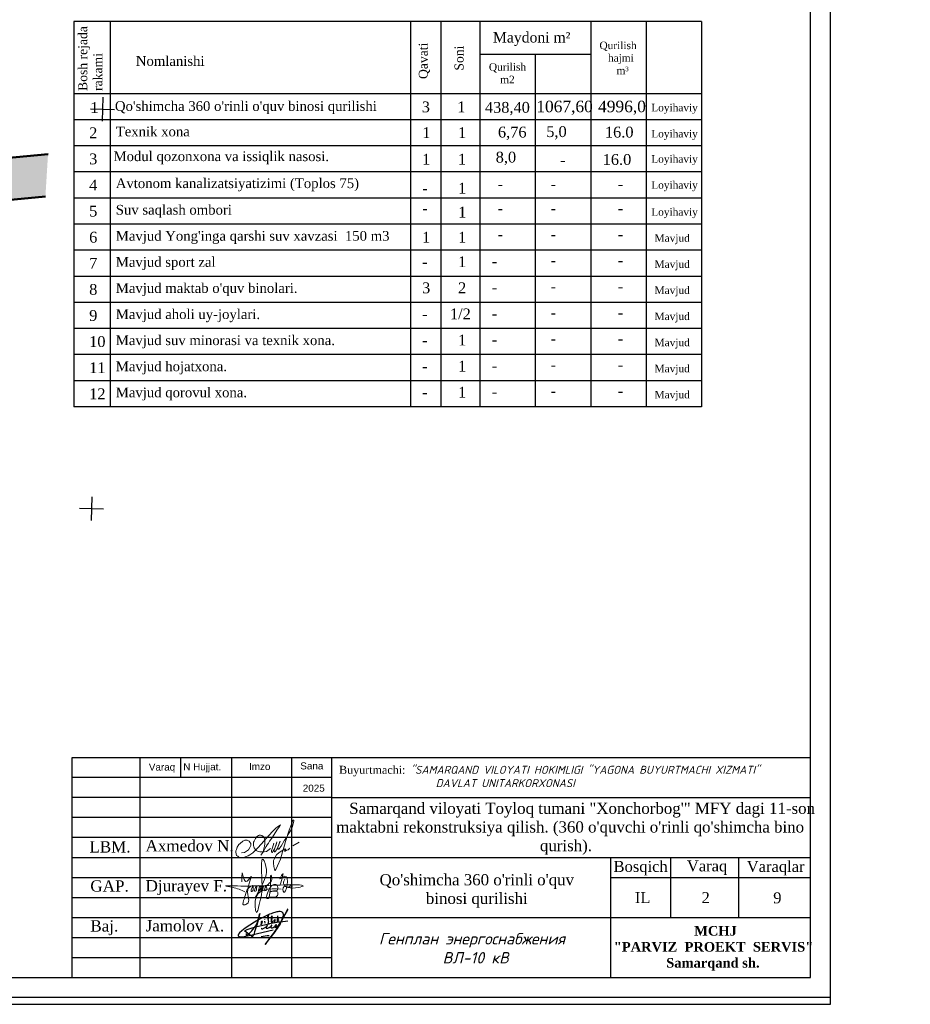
# Model space of a CAD drawing. Header units: millimetres. Extents: x -257011 to 237647566, y 2784933 to 6706507.
# Tile 36 of 256: x 10384439 to 10495942, y 2784933 to 2908143. Entities that reach past the tile are written whole.
import ezdxf

# ---------------------------------------------------------------- set-up
doc = ezdxf.new("R2010")
doc.units = ezdxf.units.MM
doc.header["$LTSCALE"] = 1000
doc.linetypes.add('ACAD_ISO02W100', pattern=[15, 12, -3])
doc.layers.add('(001) Сетка', color=92, linetype='Continuous')
doc.layers.add('(002) Рамка', color=7, linetype='Continuous')
for name, color, linetype, lineweight in [('.', 7, 'Continuous', 15), ('Shtamp', 7, 'Continuous', 0), ('Та', 250, 'Continuous', 25), ('Ф А С А Д', 250, 'Continuous', 15)]:
    doc.layers.add(name, color=color, linetype=linetype, lineweight=lineweight)
doc.styles.add('arial', font='arial.ttf', dxfattribs={"height": 300})
doc.styles.get("Standard").update_dxf_attribs({"font": 'ARIALN.TTF'})
doc.styles.add('WMF-Times New Roman0', font='times.ttf')
doc.styles.add('X_ISO', font='isocpeui.ttf')
doc.styles.add('ГОСТ 250', font='isocpeui.ttf', dxfattribs={"height": 250})

# ---------------------------------------------------------------- blocks, each defined once
blk = doc.blocks.new('rthtrh')
at = {"color": 5}
for p, q in [((1363842, 521141), (1363854, 521167)), ((1363854, 521167), (1363868, 521192)), ((1363868, 521192), (1363889, 521219)), ((1363889, 521219), (1363907, 521234)), ((1363907, 521234), (1363927, 521243)), ((1363927, 521243), (1363940, 521249)), ((1363940, 521249), (1363965, 521249)), ((1363965, 521249), (1363988, 521244)), ((1363988, 521244), (1364013, 521227)), ((1364013, 521227), (1364030, 521204)), ((1364030, 521204), (1364039, 521185)), ((1364039, 521185), (1364046, 521147)), ((1363834, 521118), (1363842, 521141)), ((1363834, 521086), (1363834, 521118)), ((1363834, 521056), (1363834, 521086)), ((1363840, 521035), (1363834, 521056)), ((1363845, 521017), (1363840, 521035)), ((1363865, 520990), (1363845, 521017)), ((1363882, 520966), (1363865, 520990)), ((1364026, 520997), (1364017, 520962)), ((1364037, 521043), (1364026, 520997)), ((1364044, 521090), (1364037, 521043)), ((1364046, 521147), (1364044, 521090)), ((1364148, 520999), (1364075, 520948)), ((1364568, 521050), (1364689, 521123)), ((1363895, 520959), (1363882, 520966)), ((1363917, 520946), (1363895, 520959)), ((1363951, 520940), (1363917, 520946)), ((1363996, 520940), (1363951, 520940)), ((1364033, 520940), (1363996, 520940)), ((1364017, 520962), (1364016, 520946)), ((1364016, 520946), (1364016, 520940)), ((1364075, 520948), (1364033, 520940))]:
    blk.add_line(p, q, dxfattribs=at)
for points in [[(1364210, 521100), (1364186, 521015), (1364172, 520967), (1364172, 520940), (1364173, 520926), (1364179, 520925), (1364185, 520931), (1364202, 520956), (1364218, 520984), (1364240, 521027), (1364256, 521068), (1364272, 521125), (1364269, 521122), (1364225, 520990), (1364220, 520961), (1364220, 520944), (1364225, 520939), (1364232, 520939), (1364241, 520950), (1364248, 520960), (1364254, 520969), (1364260, 520978), (1364273, 520996), (1364281, 521008), (1364288, 521027), (1364309, 521073), (1364315, 521086), (1364332, 521126), (1364332, 521134), (1364327, 521134), (1364314, 521097), (1364294, 521040), (1364290, 521012), (1364293, 520997), (1364298, 520988), (1364308, 520988), (1364316, 520999), (1364326, 521014), (1364344, 521036), (1364351, 521047), (1364377, 521090), (1364389, 521112), (1364414, 521155), (1364449, 521203), (1364476, 521258), (1364523, 521332), (1364563, 521417), (1364583, 521493), (1364590, 521517), (1364590, 521527), (1364583, 521532), (1364571, 521532), (1364561, 521512), (1364541, 521459), (1364498, 521348), (1364434, 521131), (1364395, 520998), (1364377, 520936), (1364337, 520802), (1364282, 520678), (1364249, 520605), (1364238, 520588), (1364230, 520594), (1364226, 520615), (1364222, 520638), (1364214, 520663), (1364206, 520725), (1364206, 520774), (1364224, 520814), (1364265, 520883), (1364310, 520926), (1364364, 520959), (1364411, 520988), (1364432, 520996), (1364434, 520992), (1364431, 520979), (1364419, 520970), (1364414, 520960), (1364416, 520951), (1364423, 520951), (1364434, 520958), (1364443, 520964), (1364452, 520968), (1364474, 520975), (1364483, 520978), (1364492, 520986), (1364499, 520996), (1364503, 521002), (1364511, 521006), (1364511, 521006)], [(1363608, 520919), (1363661, 520924), (1363702, 520951), (1363738, 520975), (1363765, 521018), (1363780, 521059), (1363780, 521096), (1363765, 521122), (1363753, 521142), (1363714, 521156), (1363671, 521156), (1363631, 521136), (1363583, 521097), (1363555, 521074), (1363525, 521025), (1363511, 520984), (1363500, 520955), (1363500, 520930), (1363508, 520901), (1363515, 520870), (1363535, 520855), (1363555, 520841), (1363586, 520832), (1363613, 520832), (1363645, 520832), (1363675, 520843), (1363732, 520864), (1363761, 520883), (1363817, 520921), (1363863, 520963), (1363919, 521022), (1364179, 521312), (1364247, 521377), (1364282, 521405), (1364314, 521429), (1364336, 521443), (1364310, 521401), (1364279, 521361), (1364173, 521198), (1364133, 521139), (1364110, 521102), (1364087, 521068), (1364069, 521040), (1364047, 520995), (1364019, 520954), (1364007, 520925), (1363990, 520903), (1363970, 520879)]]:
    blk.add_lwpolyline(points, dxfattribs=at)
blk = doc.blocks.new('Setka')
at = {"layer": '(001) Сетка'}
for p, q in [((0, 1.5), (0, -1.5)), ((-1.5, 0), (1.5, 0))]:
    blk.add_line(p, q, dxfattribs=at)
blk = doc.blocks.new('kjvklglhl')
at = {"layer": '(001) Сетка'}
for p in [(439.82, 474.81), (439.82, 424.81)]:
    blk.add_blockref('Setka', p, dxfattribs=at)
blk = doc.blocks.new('rgsxhy')
at = {"color": 5, "lineweight": 0}
for points in [[(30159764, 9369979), (30160813, 9371961), (30161022, 9373086), (30160642, 9374202), (30160529, 9371279), (30160129, 9368855), (30159952, 9368321), (30159766, 9369571), (30162641, 9370909)], [(30158267, 9371725), (30158292, 9372259), (30158313, 9372715), (30158693, 9371762), (30159294, 9372267), (30158930, 9370820), (30158827, 9369247), (30158463, 9369143), (30158559, 9369856), (30159235, 9371184), (30159510, 9371288), (30159540, 9370947), (30159450, 9370679), (30159339, 9370650), (30159361, 9370924), (30159747, 9371281), (30159933, 9371214), (30159918, 9370984), (30159866, 9370709), (30159740, 9370650), (30159740, 9370910), (30160119, 9371295), (30160364, 9371221), (30160282, 9370791), (30160134, 9370702), (30160156, 9370902), (30160253, 9371169), (30160416, 9371266), (30160624, 9371251), (30160631, 9370947), (30160520, 9370739), (30160416, 9370746), (30160527, 9370999), (30160698, 9371199), (30160869, 9371251), (30161010, 9371117), (30161025, 9370828), (30160854, 9370717), (30160832, 9370976), (30160958, 9371184), (30161196, 9371429), (30161627, 9371986), (30161567, 9372349), (30161322, 9370056), (30161196, 9369857), (30161032, 9369926), (30161078, 9370217), (30161143, 9370464), (30161478, 9371132), (30161961, 9371429), (30162250, 9371221), (30162198, 9370761), (30161687, 9370666), (30161515, 9370590), (30161433, 9370590), (30162154, 9370635), (30162280, 9370516), (30162243, 9370197), (30162028, 9370012), (30161575, 9370012), (30161352, 9370012), (30161322, 9370071)], [(30162509, 9371311), (30162778, 9372539), (30162525, 9372058), (30163079, 9372349), (30162934, 9370564), (30162934, 9371149), (30163657, 9371231), (30163688, 9371396), (30163665, 9371051), (30163845, 9371089), (30163853, 9371329), (30163830, 9370556)], [(30158604, 9370613), (30157190, 9371107), (30156449, 9371260), (30157795, 9371248), (30158983, 9371230), (30160506, 9371280), (30164964, 9371184), (30162988, 9371384), (30162918, 9371683), (30163073, 9372004)]]:
    blk.add_spline(points, degree=3, dxfattribs=at)
blk = doc.blocks.new('nerbgbdtbugbd')
at = {"color": 5, "lineweight": -2}
for points in [[(1301441, -912503, 0.3871926), (1301421, -912608, 0.2468693), (1301462, -912624, 0.1075122), (1301553, -912598, 0.0377408), (1301616, -912557, 0.0432293), (1301738, -912461), (1301856, -912351), (1302009, -912205, 0.002873), (1302157, -912056, 0.0304903), (1302203, -911998, 0.1126937), (1302215, -911961, 0.6840545), (1302174, -911935, 0.0660715), (1302090, -912059, 0.0451978), (1302060, -912132, 0.0768236), (1302054, -912193, 0.068235), (1302080, -912319, 0.2986132), (1302177, -912367, 0.1038757), (1302374, -912300, 0.0290696), (1302528, -912180), (1302675, -912025), (1302798, -911893, 0.130527), (1302852, -911776, 0.0388963), (1302856, -911737, 0.7618556), (1302821, -911725, 0.0798394), (1302802, -911765, 0.0359534), (1302781, -911857, 0.0455744), (1302785, -912031, 0.0426923), (1302803, -912110, 0.3891518), (1302905, -912166, 0.1102897), (1303059, -912099), (1303140, -912029), (1303382, -911802, 0.0334276), (1303470, -911703, 0.0129551), (1303533, -911618, 0.1437243), (1303546, -911557, 0.5877061), (1303484, -911539, 0.0594709), (1303438, -911594, 0.0548384), (1303384, -911702, 0.0606455), (1303353, -911805, 0.0833859), (1303355, -911933, 0.5059841), (1303421, -911960, 0.0746594), (1303641, -911789, 0.0267645), (1303917, -911449, 0.0698425), (1304268, -910626), (1304769, -908938, 0.0913119), (1304777, -908873, 0.6479054), (1304724, -908855, 0.1300148), (1304701, -908893), (1304249, -910540), (1303723, -912034), (1303358, -912864), (1302937, -913765), (1302456, -914865), (1303556, -912632, 0.020305), (1304025, -911521, 0.0510054), (1304177, -910920), (1304280, -910177, 0.0500611), (1304304, -909917, 0.075905), (1304266, -909734, 0.060269), (1304163, -909581, 0.2197754), (1303878, -909436, 0.0807361), (1303465, -909486, 0.0249845), (1303180, -909596, 0.0130385), (1302610, -909917, 0.0239045), (1301788, -910451), (1301162, -910954), (1300713, -911334), (1300164, -911838), (1299536, -912438), (1298972, -913021), (1298525, -913523), (1298224, -913914), (1298110, -914126), (1298090, -914220), (1298104, -914298), (1298155, -914383), (1298291, -914454), (1298501, -914462), (1298825, -914389), (1299321, -914187), (1300019, -913880), (1300989, -913450), (1303222, -912415)], [(1299333, -913786, 0.1774898), (1299290, -913897, 0.0505623), (1299288, -913979, 0.3670195), (1299369, -914060, 0.2132882), (1299452, -914018), (1299738, -913626, 0.0414268), (1300104, -913056), (1300352, -912576, 0.0300362), (1300605, -911758), (1300675, -910352), (1300613, -912033), (1300547, -912628), (1300477, -913257), (1300442, -913499), (1300421, -913685, -0.0299546), (1300383, -913939, -0.3083385), (1300235, -914061, -0.0928663), (1300150, -914038), (1299994, -913962), (1298975, -913460, -0.0731209), (1299122, -913299, -0.0362342), (1299439, -913069), (1299863, -912836), (1300474, -912500), (1301923, -911834), (1302701, -911477), (1303596, -911130), (1304048, -910967), (1305142, -910571)], [(1302164, -911013), (1302123, -910754), (1302096, -910485), (1302088, -910377, 0.9456908), (1301953, -910398, 0.0931758), (1302006, -910763, 0.0597217), (1302186, -911157, -0.0340946), (1302225, -911288, 0.0218114), (1302266, -911544, 0.4516555), (1302407, -911600), (1302580, -911477)], [(1302632, -911206), (1302686, -910890, 0.0310101), (1302691, -910593, 0.0209508), (1302677, -910448, 0.2567522), (1302634, -910391, 0.3121151), (1302582, -910404, 0.0952627), (1302548, -910463, 0.0920883), (1302520, -910679, 0.0708045), (1302568, -910903), (1302690, -911214), (1302722, -911299, 0.1825801), (1302776, -911369, 0.4802348), (1302848, -911325, 0.0467012), (1302849, -911244, 0.1708854), (1302782, -911111, 0.1795677), (1302714, -911101, 0.274631), (1302670, -911163)], [(1301318, -911619, 0.250229), (1301354, -911511, 0.4506148), (1301272, -911473, 0.5095488), (1301192, -911723), (1301276, -911779, -0.1747015), (1301313, -911832, -0.1814843), (1301299, -911884, -0.1121061), (1301133, -912001)], [(1303084, -911166), (1303158, -911060, 0.0403562), (1303221, -910954, 0.2285131), (1303216, -910835, 0.1998977), (1303176, -910809, 0.2428565), (1303076, -910850, 0.1216605), (1303030, -910969, 0.1264383), (1303060, -911097, 0.1064961), (1303128, -911174, 0.1201125), (1303186, -911200, 0.0807957), (1303282, -911200, 0.1696912), (1303389, -911132)], [(1303717, -910580), (1303523, -910848), (1303649, -910833, -0.1393412), (1303753, -910882, -0.0645393), (1303854, -911024)], [(1301637, -913772, -0.0551579), (1302758, -913351)]]:
    blk.add_lwpolyline(points, format="xyb", dxfattribs=at)
for points in [[(1303439, -910141), (1303554, -911111)], [(1301582, -911114), (1301593, -911148)], [(1301653, -911366), (1301732, -911665)]]:
    blk.add_lwpolyline(points, dxfattribs=at)
blk = doc.blocks.new('dhyjfyuk')
for p, q in [((4383414, -1184524), (4383414, -1212024)), ((4475914, -1184524), (4383414, -1184524)), ((4391914, -1184524), (4391914, -1212024)), ((4397013, -1184524), (4397013, -1187024)), ((4403414, -1184524), (4403414, -1212024)), ((4410914, -1184524), (4410914, -1212024)), ((4415914, -1184524), (4415914, -1212024)), ((4475914, -1212024), (4475914, -1184524)), ((4415914, -1187024), (4383414, -1187024)), ((4415914, -1189524), (4383414, -1189524)), ((4415914, -1189524), (4475914, -1189524)), ((4415914, -1192024), (4383414, -1192024)), ((4415914, -1194524), (4383414, -1194524)), ((4383414, -1197024), (4475914, -1197024)), ((4450914, -1212024), (4450914, -1197024)), ((4458414, -1204524), (4458414, -1197024)), ((4466914, -1204524), (4466914, -1197024)), ((4383414, -1199524), (4415914, -1199524)), ((4450914, -1199524), (4475914, -1199524)), ((4383414, -1202024), (4415914, -1202024)), ((4383414, -1204524), (4475914, -1204524)), ((4383414, -1207024), (4415914, -1207024)), ((4383414, -1209524), (4415914, -1209524))]:
    blk.add_line(p, q)
at = {"lineweight": 9, "xscale": 1.125175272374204, "yscale": 1.125175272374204, "zscale": 1.125175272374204}
blk.add_blockref('rgsxhy', (-29528647, -11744878), dxfattribs=at)
at = {"color": 5, "lineweight": 25, "xscale": 0.8159673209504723, "yscale": 0.8159673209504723, "zscale": 0.8159673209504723, "rotation": 348.2281006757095}
blk.add_blockref('nerbgbdtbugbd', (3519502, -260297, -611), dxfattribs=at)
at = {"linetype": 'ACAD_ISO02W100', "lineweight": 5, "ltscale": 70, "char_height": 883.9, "attachment_point": 1, "style": 'arial'}
for s, insert in [('Varaq', (4393061, -1185254)), ('N Hujjat.', (4397374, -1185220)), ('Imzo', (4405607, -1185185)), ('Sana', (4412025, -1185111)), ('2025', (4412332, -1187897))]:
    blk.add_mtext(s, dxfattribs=dict(at, insert=insert))
at = {"style": 'WMF-Times New Roman0'}
for s, insert, char_height, width, attachment_point in [('Buyurtmachi:{\\fISOCPEUR|b0|i1|c204|p34; "SAMARQAND VILOYATI HOKIMLIGI "YAGONA\\fISOCPEUR|b0|i1|c0|p34; \\fISOCPEUR|b0|i1|c204|p34;BUYURTMACHI XIZMATI" \\fISOCPEUR|b0|i1|c0|p34;\\P                   \\fISOCPEUR|b0|i1|c204|p34;DAVLAT UNITARKORXONASI}', (4416879, -1186878, 105406), 1000, 59035.39, 4), ('\\pi3453.25486;Samarqand viloyati Toyloq tumani "Хоnсhоrbоg\'" МFY dagi 11-son \\P\\pi1816.32378;maktabni rekonstruksiya qilish. (360 o\'quvchi o\'rinli qo\'shimcha bino \\P\\pi27327.21058;qurish).', (4414694, -1193420), 1400, 60812.6, 4), ('Axmedov N.', (4392650, -1194845), 1414.3, 17081.22, 1), ('Djurayev F.', (4392650, -1199845), 1414.29, 17081.22, 1), ("\\pt12184.088;Qo'shimcha 360 o'rinli o'quv binosi qurilishi", (4434117, -1199099), 1400, 29815.79, 2), ('Jamolov A.', (4392650, -1204845), 1414.3, 17081.22, 1), ('\\pi12888.864;{\\fTimes New Roman|b1|i0|c204|p18;\\C0;MCHJ\\P\\pi2815.884;"PARVIZ  PROEKT  SERVIS"\\P\\pi9383.364;Samarqand sh.\\C256; }', (4448452, -1205594), 1200, 29788.7, 1)]:
    blk.add_mtext(s, dxfattribs=dict(at, insert=insert, char_height=char_height, width=width, attachment_point=attachment_point))
at = {"width": 6256.98, "attachment_point": 1}
for s, insert, char_height in [('{\\fTimes New Roman|b0|i0|c204|p18;\\C1;LBM.}', (4385613, -1194981), 1414.29), ('{\\fTimes New Roman|b0|i0|c204|p18;Bosqich}', (4451239, -1197449), 1370.37), ('{\\fTimes New Roman|b0|i0|c204|p18;Varaq}', (4460421, -1197383), 1370.37), ('{\\fTimes New Roman|b0|i0|c204|p18;Varaqlar}', (4467912, -1197449), 1370.37), ('{\\fTimes New Roman|b0|i0|c0|p18;\\C1;GAP\\fTimes New Roman|b0|i0|c204|p18;.}', (4385736, -1199872), 1414.29), ('{\\fTimes New Roman|b0|i0|c204|p18;IL}', (4453907, -1201350), 1370.37), ('{\\fTimes New Roman|b0|i0|c0|p18;9}', (4471227, -1201380), 1370.37), ('{\\fTimes New Roman|b0|i0|c204|p18;\\C1;Baj.}', (4385736, -1204872), 1414.29)]:
    blk.add_mtext(s, dxfattribs=dict(at, insert=insert, char_height=char_height))

msp = doc.modelspace()

# ---------------------------------------------------------------- hatches: boundary and pattern name
at = {"layer": '.', "lineweight": 50, "ltscale": 1000, "transparency": 33554687}
h = msp.add_hatch(color=256, dxfattribs=at)
h.dxf.hatch_style = 1
h.set_gradient(color1=(132, 132, 132), color2=(132, 132, 132), tint=1)
h.paths.add_polyline_path([(10366601.321, 2890153.161), (10366382.939, 2885635.093), (10366231.469, 2883965.832), (10387659.404, 2886009.198), (10387986.893, 2891320.079), (10377272.925, 2890298.396)])

# ---------------------------------------------------------------- linework, layer by layer
at = {"lineweight": 30}
for p, q in [((10469796.783, 2907919.923), (10391238.389, 2907919.923)), ((10391238.389, 2907919.923), (10391238.389, 2859695.625)), ((10395757.731, 2907919.923), (10395757.731, 2859695.625)), ((10433370.096, 2907919.923), (10433370.096, 2895615.77)), ((10437167.724, 2907919.923), (10437167.724, 2859695.625)), ((10442055.438, 2907919.923), (10442055.438, 2859695.625)), ((10455926.111, 2907919.923), (10455926.111, 2859695.625)), ((10462861.447, 2907919.923), (10462861.447, 2859695.625)), ((10469796.783, 2907919.923), (10469796.783, 2859695.625)), ((10442055.438, 2903833.572), (10455926.111, 2903833.572)), ((10448990.774, 2903833.572), (10448990.774, 2859695.625)), ((10469796.783, 2898881.238), (10391238.389, 2898881.238)), ((10469796.783, 2895615.77), (10391238.389, 2895615.77)), ((10433370.096, 2895615.77), (10433370.096, 2859695.625)), ((10469796.783, 2892350.303), (10391238.389, 2892350.303)), ((10469796.783, 2889084.835), (10391238.389, 2889084.835)), ((10469796.783, 2885819.367), (10391238.389, 2885819.367)), ((10469796.783, 2882553.9), (10391238.389, 2882553.9)), ((10469796.783, 2879288.432), (10391238.389, 2879288.432)), ((10469796.783, 2876022.964), (10391238.389, 2876022.964)), ((10469796.783, 2872757.496), (10391238.389, 2872757.496)), ((10469796.783, 2869492.029), (10391238.389, 2869492.029)), ((10469796.783, 2866226.561), (10391238.389, 2866226.561)), ((10469796.783, 2862961.093), (10391238.389, 2862961.093)), ((10469796.783, 2859695.625), (10391238.389, 2859695.625))]:
    msp.add_line(p, q, dxfattribs=at)
at = {"color": 250}
msp.add_lwpolyline([(10191472.083, 2785816.901), (10485941.78, 2785816.901), (10485941.78, 2994049.044), (10191472.083, 2994049.044)], close=True, dxfattribs=at)
at = {"color": 250, "lineweight": 30}
msp.add_lwpolyline([(10201387.899, 2788295.855), (10483462.826, 2788295.855), (10483462.826, 2991570.09), (10201387.899, 2991570.09)], close=True, dxfattribs=at)
at = {"lineweight": 50, "ltscale": 1000}
for points in [[(10366601.321, 2890153.161), (10377272.925, 2890298.396), (10387986.893, 2891320.079)], [(10366231.469, 2883965.832), (10387659.404, 2886009.198)]]:
    msp.add_lwpolyline(points, dxfattribs=at)
at = {"layer": 'Defpoints', "color": 6}
msp.add_lwpolyline([(10337441.78, 2994932.972), (10337441.78, 2784932.972), (10485941.78, 2784932.972), (10485941.78, 2994932.972)], close=True, dxfattribs=at)

# ---------------------------------------------------------------- block references
at = {"layer": '(002) Рамка', "lineweight": 50}
for p in [(5681315.107, 4000591.194), (6007548.681, 4000320.148)]:
    msp.add_blockref('dhyjfyuk', p, dxfattribs=at)
at = {"lineweight": 5, "xscale": 999.9999999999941, "yscale": 999.9999999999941, "zscale": 999.9999999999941, "rotation": 358.3893224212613}
msp.add_blockref('kjvklglhl', (9941829.75, 2434677.112), dxfattribs=at)
at = {"layer": 'Ф А С А Д', "xscale": 6.676455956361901, "yscale": 6.676455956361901, "zscale": 6.676455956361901}
msp.add_blockref('rthtrh', (1308151.404, -674014.055), dxfattribs=at)

# ---------------------------------------------------------------- texts
at = {"color": 7, "ltscale": 30, "insert": (10049091.702, 2929588.156, -75415.319), "char_height": 1784.436705, "width": 106220.7207, "attachment_point": 1, "style": 'X_ISO'}
msp.add_mtext('                               ПОЯСНИТЕЛЬНАЯ ЗАПИСКА\\P\\pi4401.50942;    Проект энергоснабжения {\\C256; Samarqand viloyati Toyloq tumani "Хоnсhоrbоg\'" МFY dagi 11-son maktabni rekonstruksiya qilish. (360 o\'quvchi o\'rinli qo\'shimcha bino qurish).\\P\\pi0;}выполнен на основании ТУ САМ ПТЭС за №18238252188 от  01.07.2026 г.       \\P    Установленная мощность Ру=93,4 кВт.\\P    Расчетная мощность Рр=84 кВт.    \\P    По надежности энергоснабжение объект относятся к потребителям II категории.\\P    {\\C256;Точкой подключения основного источника электроснабжения принять ближайшую существующую в./в опору ВЛ-10 кВ фид. "\\C0;233\\C256;", на которой необходимо установить ПМ-10, ВЛ-10 кВ выполнено кабелем АПвПу-3(1х70) мм2 длиной 60 м в траншее в земле до проектного ТП.}\\P    Предусмотрена установка ТП-ГКТП с ТМ-100кВА.\\P    От ТП предусмотрена прокладка кабеля {\\C0;АВВГ} разного сечения в траншее в земле  до щитов объекта.  \\P    {\\C256;\\c0;Для резервного энергоснабжения теплонососа предусмотрена установка ДЭС мощностью 10 кВт. \\P\\C256;   } Наружное освещение территории объекта выполнено LED светильниками на установленными на металлических опорах. Управление наружным освещением предусмотрено комплектно.\\P    Кабели прокладываются в траншее на глубину 0,7 м от планировочной отметки земли в слое песка по 10см в каждую сторону. Все пересечения и сближении кабельных линий с подземными инженерными коммуникациями выполнить согласно норм и в местах пересечения кабель проложить в а/цементных трубах Д=100мм.                                         \\P    Учет электроэнергии предусмотрен электронным активно-реактивным счетчикам ЕХ-518 прямого включения с системой АИИСКУЭ на н./в. щите  проектного ТП, установленного в отдельном запирающемся  шкафу. \\P     Проектом предусмотрен контур заземления проектной  трансформаторной подстанции, всех щитов, ГРЩ и ДЭС. Сопротивление  растеканию тока не должно превышать 4 ома для ТП, всех  щитов, ГРЩ,  ДЭС.\\P  При производстве электромонтажных работ выполнять требования ПУЭ и ПТБ.', dxfattribs=at)
at = {"color": 7, "lineweight": 30}
for s, insert, char_height, width, attachment_point in [('{\\fTimes New Roman|b0|i0|c204|p18;\\C256;Maydoni m²}', (10443687.52, 2906588.39), 1300.74342, 10115.91176, 1), ('\\pi2351.83787;{\\fTimes New Roman|b0|i0|c204|p18;\\C256;Qurilish         \\P\\pi2708.16847;  hajmi\\P\\pi3422.97631;   m³}', (10454675.044, 2905395.586), 939.4258, 8914.89017, 1), ('{\\fTimes New Roman|b0|i0|c204|p18;\\C256;Qurilish\\P    m2}', (10443182.133, 2902700.69), 939.4258, 8914.89017, 1), ('{\\fTimes New Roman|b0|i0|c0|p18;\\C256;Loyihaviy}', (10463509.011, 2897616.781), 939.4258, 8914.89017, 1), ('{\\fTimes New Roman|b0|i0|c0|p18;\\C256;Loyihaviy}', (10463509.011, 2894351.313), 939.4258, 8914.89017, 1), ('{\\fTimes New Roman|b0|i0|c0|p18;\\C256;Loyihaviy}', (10463509.011, 2889943.905), 939.4258, 8914.89017, 7), ('{\\fTimes New Roman|b0|i0|c0|p18;\\C256;Loyihaviy}', (10463509.011, 2886678.438), 939.4258, 8914.89017, 7), ('{\\fTimes New Roman|b0|i0|c0|p18;\\C256;Loyihaviy}', (10463509.011, 2884554.91), 939.4258, 8914.89017, 1), ('{\\fTimes New Roman|b0|i0|c0|p18;\\C256;Mavjud}', (10463919.531, 2881289.442), 939.4258, 8914.89017, 1), ('{\\fTimes New Roman|b0|i0|c0|p18;\\C256;Mavjud}', (10463919.531, 2878023.975), 939.4258, 8914.89017, 1), ('{\\fTimes New Roman|b0|i0|c0|p18;\\C256;Mavjud}', (10463919.531, 2874758.507), 939.4258, 8914.89017, 1), ('{\\fTimes New Roman|b0|i0|c0|p18;\\C256;Mavjud}', (10463919.531, 2871493.039), 939.4258, 8914.89017, 1), ('{\\fTimes New Roman|b0|i0|c0|p18;\\C256;Mavjud}', (10463919.531, 2868227.571), 939.4258, 8914.89017, 1), ('{\\fTimes New Roman|b0|i0|c0|p18;\\C256;Mavjud}', (10463919.531, 2864962.104), 939.4258, 8914.89017, 1), ('{\\fTimes New Roman|b0|i0|c0|p18;\\C256;Mavjud}', (10463919.531, 2861696.636), 939.4258, 8914.89017, 1)]:
    msp.add_mtext(s, dxfattribs=dict(at, insert=insert, char_height=char_height, width=width, attachment_point=attachment_point))
at = {"insert": (10470323.875, 2798966.886), "char_height": 1370.37174, "width": 6256.97859, "attachment_point": 2}
msp.add_mtext('{\\fTimes New Roman|b0|i0|c0|p18;2}', dxfattribs=at)
at = {"layer": 'Shtamp', "ltscale": 30, "insert": (10441066.893, 2791945.523), "char_height": 1428.22955, "width": 39990.42738, "attachment_point": 5, "style": 'ГОСТ 250'}
msp.add_mtext('Генплан энергоснабжения \\P BЛ-10 кВ', dxfattribs=at)
at = {"layer": 'Та', "lineweight": 30, "char_height": 1129.83562, "width": 11414.90436, "attachment_point": 1, "rotation": 90}
for s, insert in [('{\\fTimes New Roman|b0|i0|c204|p18;Bosh rejada rakami}', (10391766.067, 2899231.69)), ('{\\fTimes New Roman|b0|i0|c204|p18;Qavati}', (10434397.209, 2900720.5)), ('{\\fTimes New Roman|b0|i0|c204|p18;Soni}', (10438878.247, 2901773.266))]:
    msp.add_mtext(s, dxfattribs=dict(at, insert=insert))
at = {"layer": 'Та', "lineweight": 30}
for s, insert, char_height, width, attachment_point in [('{\\fTimes New Roman|b0|i0|c204|p18;Nomlanishi}', (10398980.868, 2903589.406), 1220.22247, 32195.03724, 1), ("\\pt10619.49852;{\\fTimes New Roman|b0|i0|c204|p18;Qo'shimcha \\fTimes New Roman|b0|i0|c0|p18;360\\fTimes New Roman|b0|i0|c204|p18; o'rinli o'quv binosi qurilishi}", (10396363.436, 2897945.546), 1220.222468, 38871.3764, 1), ('{\\fTimes New Roman|b0|i0|c0|p18;3}', (10434778.129, 2897906.021), 1355.80274, 9701.80254, 1), ('{\\fTimes New Roman|b0|i0|c204|p18;1}', (10439214.783, 2897906.021), 1355.80274, 9701.80254, 1), ('{\\fTimes New Roman|b0|i0|c0|p18;1067,60}', (10449118.227, 2898006.323), 1440.96278, 10311.18757, 1), ('{\\fTimes New Roman|b0|i0|c0|p18;4996,0}', (10456850.819, 2898006.323), 1440.96278, 10311.18757, 1), ('{\\fTimes New Roman|b0|i0|c204|p18;1}', (10393286.399, 2897831.981), 1355.80274, 9701.80254, 1), ('{\\fTimes New Roman|b0|i0|c0|p18;438,40}', (10442680.872, 2897849.097), 1355.80274, 9701.80254, 1), ('{\\fTimes New Roman|b0|i0|c204|p18;2}', (10393137.299, 2894663.073), 1355.80274, 9701.80254, 1), ('{\\fTimes New Roman|b0|i0|c0|p18;Texnik xona}', (10396470.273, 2894765.874), 1220.22247, 34439.11093, 1), ('{\\fTimes New Roman|b0|i0|c0|p18;1}', (10434843.045, 2894690.448), 1355.80274, 9701.80254, 1), ('{\\fTimes New Roman|b0|i0|c0|p18;1}', (10439322.755, 2894690.448), 1355.80274, 9701.80254, 1), ('{\\fTimes New Roman|b0|i0|c0|p18;6,76}', (10444314.884, 2894756.033), 1355.80274, 9701.80254, 1), ('{\\fTimes New Roman|b0|i0|c0|p18;5,0}', (10450362.321, 2894812.782), 1355.80274, 9701.80254, 1), ('{\\fTimes New Roman|b0|i0|c0|p18;16.0}', (10457705.733, 2894754.229), 1355.80274, 9701.80254, 1), ('{\\fTimes New Roman|b0|i0|c204|p18;3}', (10393137.299, 2891397.605), 1355.80274, 9701.80254, 1), ('{\\fTimes New Roman|b0|i0|c0|p18;Modul qozonxona va issiqlik nasosi\\fTimes New Roman|b0|i0|c204|p18;.}', (10396189.848, 2890048.725), 1220.222468, 34439.11093, 7), ('{\\fTimes New Roman|b0|i0|c0|p18;1}', (10434820.395, 2890010.157), 1355.80274, 9701.80254, 7), ('{\\fTimes New Roman|b0|i0|c0|p18;1}', (10439300.105, 2890010.157), 1355.80274, 9701.80254, 7), ('{\\fTimes New Roman|b0|i0|c0|p18;8,0}', (10444034.459, 2889944.572), 1355.80274, 9701.80254, 7), ('{\\fTimes New Roman|b0|i0|c0|p18;16.0}', (10457425.307, 2889946.377), 1355.80274, 9701.80254, 7), ('{\\fTimes New Roman|b0|i0|c204|p18;-}', (10452083.28, 2889907.053), 1355.80274, 3842.8303, 7), ('{\\fTimes New Roman|b0|i0|c0|p18;4}', (10393137.299, 2888132.137), 1355.80274, 9701.80254, 1), ('{\\fTimes New Roman|b0|i0|c0|p18;Avtonom kanalizatsiyatizimi (Toplos 75)}', (10396470.273, 2886669.264), 1220.22247, 34439.11093, 7), ('{\\fTimes New Roman|b0|i0|c0|p18;-}', (10434843.045, 2886386.062), 1355.80274, 9701.80254, 7), ('{\\fTimes New Roman|b0|i0|c204|p18;1}', (10439322.755, 2886386.062), 1355.80274, 9701.80254, 7), ('{\\fTimes New Roman|b0|i0|c0|p18;-}', (10444276.862, 2886902.127), 1355.80274, 9701.80254, 7), ('{\\fTimes New Roman|b0|i0|c0|p18;-}', (10450908.253, 2886902.127), 1355.80274, 9701.80254, 7), ('{\\fTimes New Roman|b0|i0|c0|p18;-}', (10459315.637, 2886902.127), 1355.80274, 9701.80254, 7), ('{\\fTimes New Roman|b0|i0|c0|p18;5}', (10393137.299, 2884866.669), 1355.80274, 9701.80254, 1), ('{\\fTimes New Roman|b0|i0|c0|p18;Suv saqlash ombori}', (10396470.273, 2884969.471), 1220.22247, 38871.3764, 1), ('{\\fTimes New Roman|b0|i0|c0|p18;-}', (10434843.045, 2885252.672), 1355.80274, 9701.80254, 1), ('{\\fTimes New Roman|b0|i0|c204|p18;1}', (10439336.63, 2884743.89), 1355.80274, 9701.80254, 1), ('{\\fTimes New Roman|b0|i0|c0|p18;-}', (10444276.862, 2885252.672), 1355.80274, 9701.80254, 1), ('{\\fTimes New Roman|b0|i0|c0|p18;-}', (10450908.253, 2885252.672), 1355.80274, 9701.80254, 1), ('{\\fTimes New Roman|b0|i0|c0|p18;-}', (10459315.637, 2885252.672), 1355.80274, 9701.80254, 1), ('{\\fTimes New Roman|b0|i0|c0|p18;6}', (10393137.299, 2881601.202), 1355.80274, 9701.80254, 1), ("{\\fTimes New Roman|b0|i0|c0|p18;Mavjud Yong'inga qarshi suv xavzasi  150 m3}", (10396470.273, 2881704.003), 1220.22247, 34439.11093, 1), ('{\\fTimes New Roman|b0|i0|c204|p18;1}', (10434814.623, 2881599.838), 1355.80274, 9701.80254, 1), ('{\\fTimes New Roman|b0|i0|c0|p18;1}', (10439322.755, 2881601.843), 1355.80274, 9701.80254, 1), ('{\\fTimes New Roman|b0|i0|c0|p18;-}', (10444276.862, 2881987.205), 1355.80274, 9701.80254, 1), ('{\\fTimes New Roman|b0|i0|c0|p18;-}', (10450908.253, 2881987.205), 1355.80274, 9701.80254, 1), ('{\\fTimes New Roman|b0|i0|c0|p18;-}', (10459315.637, 2881987.205), 1355.80274, 9701.80254, 1), ('{\\fTimes New Roman|b0|i0|c0|p18;7}', (10393137.299, 2878335.734), 1355.80274, 9701.80254, 1), ('{\\fTimes New Roman|b0|i0|c0|p18;Mavjud sport zal}', (10396470.273, 2878438.535), 1220.22247, 34439.11093, 1), ('{\\fTimes New Roman|b0|i0|c204|p18;1}', (10439322.755, 2878533.671), 1355.80274, 9701.80254, 1), ('{\\fTimes New Roman|b0|i0|c0|p18;-}', (10434819.066, 2878530.054), 1355.80274, 9701.80254, 1), ('{\\fTimes New Roman|b0|i0|c0|p18;-}', (10443548.291, 2878597.771), 1355.80274, 9701.80254, 1), ('{\\fTimes New Roman|b0|i0|c0|p18;-}', (10450908.253, 2878721.737), 1355.80274, 9701.80254, 1), ('{\\fTimes New Roman|b0|i0|c0|p18;-}', (10459315.637, 2878721.737), 1355.80274, 9701.80254, 1), ('{\\fTimes New Roman|b0|i0|c0|p18;8}', (10393137.299, 2875070.266), 1355.80274, 9701.80254, 1), ("{\\fTimes New Roman|b0|i0|c0|p18;Mavjud maktab o'quv binolari.}", (10396470.273, 2875173.068), 1220.22247, 34439.11093, 1), ('{\\fTimes New Roman|b0|i0|c0|p18;3}', (10434819.066, 2875264.586), 1355.80274, 9701.80254, 1), ('{\\fTimes New Roman|b0|i0|c0|p18;2}', (10439322.755, 2875268.203), 1355.80274, 9701.80254, 1), ('{\\fTimes New Roman|b0|i0|c0|p18;-}', (10443548.291, 2875332.303), 1355.80274, 9701.80254, 1), ('{\\fTimes New Roman|b0|i0|c0|p18;-}', (10450908.253, 2875456.269), 1355.80274, 9701.80254, 1), ('{\\fTimes New Roman|b0|i0|c0|p18;-}', (10459315.637, 2875456.269), 1355.80274, 9701.80254, 1), ('{\\fTimes New Roman|b0|i0|c0|p18;9}', (10393137.299, 2871804.798), 1355.80274, 9701.80254, 1), ('{\\fTimes New Roman|b0|i0|c0|p18;Mavjud aholi uy-joylari.}', (10396470.273, 2871907.6), 1220.22247, 34439.11093, 1), ('{\\fTimes New Roman|b0|i0|c0|p18;-}', (10434819.066, 2871999.119), 1355.80274, 9701.80254, 1), ('{\\fTimes New Roman|b0|i0|c0|p18;1/2}', (10438298.986, 2872002.735), 1355.80274, 9701.80254, 1), ('{\\fTimes New Roman|b0|i0|c0|p18;-}', (10443548.291, 2872066.836), 1355.80274, 9701.80254, 1), ('{\\fTimes New Roman|b0|i0|c0|p18;-}', (10450908.253, 2872190.801), 1355.80274, 9701.80254, 1), ('{\\fTimes New Roman|b0|i0|c0|p18;-}', (10459315.637, 2872190.801), 1355.80274, 9701.80254, 1), ('{\\fTimes New Roman|b0|i0|c0|p18;10}', (10393137.299, 2868539.331), 1355.80274, 9701.80254, 1), ('{\\fTimes New Roman|b0|i0|c0|p18;Mavjud suv minorasi va texnik xona.}', (10396470.273, 2868642.132), 1220.22247, 38871.3764, 1), ('{\\fTimes New Roman|b0|i0|c0|p18;1}', (10439322.755, 2868737.267), 1355.80274, 9701.80254, 1), ('{\\fTimes New Roman|b0|i0|c0|p18;-}', (10434819.066, 2868733.651), 1355.80274, 9701.80254, 1), ('{\\fTimes New Roman|b0|i0|c0|p18;-}', (10443548.291, 2868801.368), 1355.80274, 9701.80254, 1), ('{\\fTimes New Roman|b0|i0|c0|p18;-}', (10450908.253, 2868925.334), 1355.80274, 9701.80254, 1), ('{\\fTimes New Roman|b0|i0|c0|p18;-}', (10459315.637, 2868925.334), 1355.80274, 9701.80254, 1), ('{\\fTimes New Roman|b0|i0|c0|p18;11}', (10393137.299, 2865273.863), 1355.80274, 9701.80254, 1), ('{\\fTimes New Roman|b0|i0|c0|p18;Mavjud hojatxona.}', (10396470.273, 2865376.664), 1220.22247, 38871.3764, 1), ('{\\fTimes New Roman|b0|i0|c0|p18;-}', (10434819.066, 2865468.183), 1355.80274, 9701.80254, 1), ('{\\fTimes New Roman|b0|i0|c0|p18;1}', (10439322.755, 2865471.8), 1355.80274, 9701.80254, 1), ('{\\fTimes New Roman|b0|i0|c0|p18;-}', (10443548.291, 2865535.9), 1355.80274, 9701.80254, 1), ('{\\fTimes New Roman|b0|i0|c0|p18;-}', (10450908.253, 2865659.866), 1355.80274, 9701.80254, 1), ('{\\fTimes New Roman|b0|i0|c0|p18;-}', (10459315.637, 2865659.866), 1355.80274, 9701.80254, 1), ('{\\fTimes New Roman|b0|i0|c0|p18;1}', (10439322.755, 2862206.332), 1355.80274, 9701.80254, 1), ('{\\fTimes New Roman|b0|i0|c0|p18;12}', (10393137.299, 2862008.395), 1355.80274, 9701.80254, 1), ('{\\fTimes New Roman|b0|i0|c0|p18;Mavjud qorovul xona.}', (10396470.273, 2862111.197), 1220.22247, 38871.3764, 1), ('{\\fTimes New Roman|b0|i0|c0|p18;-}', (10434819.066, 2862202.715), 1355.80274, 9701.80254, 1), ('{\\fTimes New Roman|b0|i0|c0|p18;-}', (10443548.291, 2862270.432), 1355.80274, 9701.80254, 1), ('{\\fTimes New Roman|b0|i0|c0|p18;-}', (10450908.253, 2862394.398), 1355.80274, 9701.80254, 1), ('{\\fTimes New Roman|b0|i0|c0|p18;-}', (10459315.637, 2862394.398), 1355.80274, 9701.80254, 1)]:
    msp.add_mtext(s, dxfattribs=dict(at, insert=insert, char_height=char_height, width=width, attachment_point=attachment_point))

doc.saveas('drawing.dxf')
